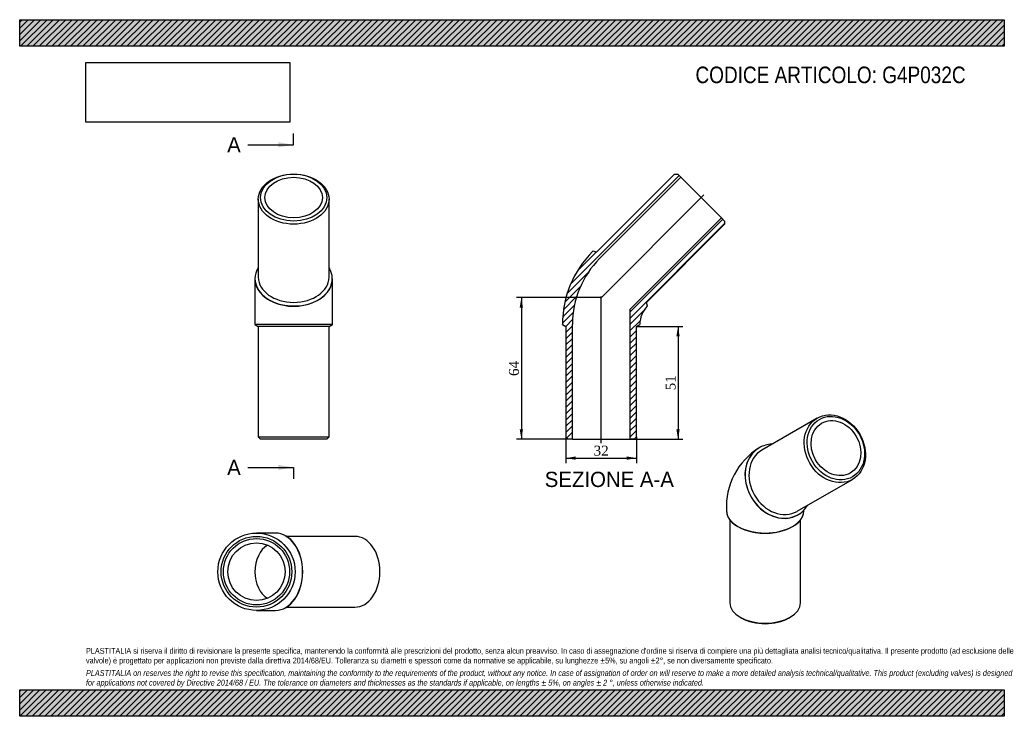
# Model space of a CAD drawing. Header units: millimetres. Extents: x 0 to 446, y 0 to 315.
import ezdxf
from ezdxf.enums import TextEntityAlignment as Align
from ezdxf.lldxf.tags import DXFTag

# ---------------------------------------------------------------- set-up
doc = ezdxf.new("R2010")
doc.units = ezdxf.units.MM
doc.header["$LTSCALE"] = 1.5
for name, color, linetype in [('Default', 7, 'Continuous'), ('DV4_Default', 7, 'Continuous'), ('G4P032C', 7, 'Continuous')]:
    doc.layers.add(name, color=color, linetype=linetype)
doc.styles.add('SEACAD_Solid_Edge_ANSI', font='seans.ttf')
doc.styles.add('SEACAD_Times_New_Roman', font='times.ttf')
tags = doc.linetypes.add('CENTER2', pattern=[28.575, 19.05, -3.175, 3.175, -3.175]).pattern_tags.tags
tags[10:11] = [DXFTag(74, 4), DXFTag(75, 0), DXFTag(340, '0'), DXFTag(46, 0.0), DXFTag(50, 0.0), DXFTag(44, 0.0), DXFTag(45, 0.0)]
tags[8:9] = [DXFTag(74, 4), DXFTag(75, 0), DXFTag(340, '0'), DXFTag(46, 0.0), DXFTag(50, 0.0), DXFTag(44, 0.0), DXFTag(45, 0.0)]
tags[6:7] = [DXFTag(74, 4), DXFTag(75, 0), DXFTag(340, '0'), DXFTag(46, 0.0), DXFTag(50, 0.0), DXFTag(44, 0.0), DXFTag(45, 0.0)]
tags[4:5] = [DXFTag(74, 4), DXFTag(75, 0), DXFTag(340, '0'), DXFTag(46, 0.0), DXFTag(50, 0.0), DXFTag(44, 0.0), DXFTag(45, 0.0)]
doc.dimstyles.new('ANSImm', dxfattribs={"dimtxt": 4.5, "dimasz": 4.5, "dimexe": 2.25, "dimexo": 0, "dimgap": 1.125, "dimtad": 1, "dimdsep": 46, "dimtxsty": 'SEACAD_Times_New_Roman', "dimblk1": '_SE_FILLED', "dimblk2": '_SE_FILLED', "dimsah": 1, "dimcen": 2.25, "dimazin": 0, "dimtfac": 0.85, "dimtdec": 3, "dimtofl": 0, "dimtmove": 0, "dimatfit": 3, "dimfxl": 1, "dimarcsym": 0})
picture_1 = doc.add_image_def('image1.jpg', size_in_pixel=(4302, 1260))

# ---------------------------------------------------------------- blocks, each defined once
blk = doc.blocks.new('SE')
at = {"layer": 'G4P032C', "color": 7, "linetype": 'Continuous'}
for p, q in [((360.81, 134.84), (335.81, 120.4)), ((334.63, 121.45), (334.56, 121.41)), ((351.81, 92.69), (376.81, 107.12)), ((319.81, 92.99), (319.81, 92.88)), ((352.06, 91.1), (352.13, 91.14)), ((354.81, 92.88), (354.81, 92.99)), ((321.31, 88.79), (321.31, 51.35)), ((353.31, 51.35), (353.31, 88.79)), ((326, 44.82), (326.7, 44.41)), ((347.92, 44.41), (348.62, 44.82))]:
    blk.add_line(p, q, dxfattribs=at)
blk.add_arc((351.24, 94.72), 31.48, 121.9988, 183.1384, dxfattribs=at)
for centre, major_axis in [((368.81, 120.98), (-8, 13.86)), ((369.31, 121.27), (7.5, -12.99)), ((369.31, 121.27), (6.5, -11.26))]:
    blk.add_ellipse(centre, major_axis=major_axis, ratio=0.816497, dxfattribs=at)
for centre, major_axis, ratio, start_param, end_param in [((343.31, 106.26), (-8.75, 15.16), 0.816497, 0, 3.141593), ((343.38, 106.29), (-8.75, 15.16), 0.816497, 0, 3.558648), ((343.81, 106.54), (8, -13.86), 0.816497, 3.141593, 6.283185), ((343.38, 106.29), (-8.75, 15.16), 0.816497, 5.86613, 6.283185), ((337.31, 92.99), (17.5, 0), 0.57735, 3.14159, 6.282004), ((337.31, 92.88), (-17.5, 0), 0.57735, 0, 3.141593), ((337.31, 51.35), (16, 0), 0.57735, 3.141593, 6.283185), ((337.31, 50.54), (-15, 0), 0.57735, 0.785398, 2.356195)]:
    blk.add_ellipse(centre, major_axis=major_axis, ratio=ratio, start_param=start_param, end_param=end_param, dxfattribs=at)
blk.add_open_spline([(354.81, 92.99), (354.81, 93.08), (354.81, 93.18), (354.81, 93.28), (354.81, 93.3)], degree=3, knots=[0, 0, 0, 0, 0.02871884, 0.04143898, 0.04143898, 0.04143898, 0.04143898], dxfattribs=at)
blk = doc.blocks.new('SE1')
at = {"layer": 'G4P032C', "color": 7, "linetype": 'Continuous'}
for p, q in [((107.96, 233.86), (107.96, 198.5)), ((139.96, 198.5), (139.96, 233.86)), ((106.46, 197.89), (106.46, 197.8)), ((106.46, 197.8), (106.46, 177.31)), ((141.46, 197.8), (141.46, 197.89)), ((141.46, 177.31), (141.46, 197.8)), ((106.46, 177.31), (141.46, 177.31)), ((106.46, 177.31), (106.46, 177.18)), ((141.46, 177.18), (106.46, 177.18)), ((106.46, 177.18), (107.96, 176.31)), ((139.96, 176.31), (107.96, 176.31)), ((107.96, 176.31), (107.96, 126.31)), ((139.96, 176.31), (141.46, 177.18)), ((139.96, 126.31), (139.96, 176.31)), ((141.46, 177.18), (141.46, 177.31)), ((107.96, 126.31), (139.96, 126.31)), ((107.96, 126.31), (108.96, 125.31)), ((138.96, 125.31), (108.96, 125.31)), ((138.96, 125.31), (139.96, 126.31))]:
    blk.add_line(p, q, dxfattribs=at)
for centre, major_axis in [((123.96, 233.86), (-16, 0)), ((123.96, 234.56), (15, 0)), ((123.96, 234.56), (13, 0))]:
    blk.add_ellipse(centre, major_axis=major_axis, ratio=0.707107, dxfattribs=at)
for centre, major_axis, start_param, end_param in [((123.96, 197.89), (-17.5, 0), 0, 3.558648), ((123.96, 197.89), (-17.5, 0), 5.86613, 6.283185), ((123.96, 197.8), (-17.5, 0), 0, 3.141593), ((123.96, 198.5), (16, 0), 3.141593, 6.283185)]:
    blk.add_ellipse(centre, major_axis=major_axis, ratio=0.707107, start_param=start_param, end_param=end_param, dxfattribs=at)
blk = doc.blocks.new('SE2')
at = {"layer": 'G4P032C', "color": 7, "linetype": 'Continuous'}
for p, q in [((115.63, 82.87), (107.14, 82.87)), ((115.72, 82.87), (115.63, 82.87)), ((151.69, 81.37), (120.73, 81.37)), ((120.73, 49.37), (151.69, 49.37)), ((107.14, 47.87), (115.63, 47.87)), ((115.63, 47.87), (115.72, 47.87))]:
    blk.add_line(p, q, dxfattribs=at)
for radius in [17.5, 16, 15, 13]:
    blk.add_circle((107.14, 65.37), radius, dxfattribs=at)
for centre, major_axis, start_param, end_param in [((115.63, 65.37), (0, 17.5), 3.141593, 6.283185), ((115.72, 65.37), (0, 17.5), 3.141593, 6.283185), ((151.69, 65.37), (0, 16), 3.141593, 6.283185), ((115.63, 65.37), (0, -13), 3.533932, 5.890846)]:
    blk.add_ellipse(centre, major_axis=major_axis, ratio=0.707107, start_param=start_param, end_param=end_param, dxfattribs=at)
blk = doc.blocks.new('SE4')
at = {"color": 7, "linetype": 'Continuous', "style": 'SEACAD_Solid_Edge_ANSI'}
blk.add_text('A', height=6.9, dxfattribs=at).set_placement((93.87, 261.88), align=Align.TOP_LEFT)
blk = doc.blocks.new('SE5')
at = {"color": 7, "linetype": 'Continuous', "style": 'SEACAD_Solid_Edge_ANSI'}
blk.add_text('A', height=6.9, dxfattribs=at).set_placement((93.87, 115.98), align=Align.TOP_LEFT)
blk = doc.blocks.new('SEANNOT_GROUP')
at = {"linetype": 'Continuous'}
blk.add_hatch(color=7, dxfattribs=at).paths.add_polyline_path([(117.06, 257.28), (123.96, 258.43), (117.06, 259.58)])
at = {"color": 7, "linetype": 'Continuous'}
blk.add_lwpolyline([(103.26, 258.43), (123.96, 258.43)], dxfattribs=at)
blk = doc.blocks.new('SEANNOT_GROUP1')
at = {"linetype": 'Continuous'}
blk.add_hatch(color=7, dxfattribs=at).paths.add_polyline_path([(117.06, 111.38), (123.96, 112.53), (117.06, 113.68)])
at = {"color": 7, "linetype": 'Continuous'}
blk.add_lwpolyline([(103.26, 112.53), (123.96, 112.53)], dxfattribs=at)
blk = doc.blocks.new('SE3')
at = {"layer": 'Default', "color": 7, "linetype": 'CENTER2'}
for p, q in [((123.96, 258.43), (123.96, 263.61)), ((123.96, 112.53), (123.96, 107.35))]:
    blk.add_line(p, q, dxfattribs=at)
at = {"layer": 'Default', "color": 7, "linetype": 'CENTER2', "const_width": 0.0001}
blk.add_lwpolyline([(123.96, 258.43), (123.96, 112.53)], dxfattribs=at)
at = {"layer": 'Default'}
for name in ['SE4', 'SEANNOT_GROUP', 'SE5', 'SEANNOT_GROUP1']:
    blk.add_blockref(name, (0, 0), dxfattribs=at)
blk = doc.blocks.new('SE6')
at = {"layer": 'G4P032C', "linetype": 'Continuous'}
h = blk.add_hatch(dxfattribs=at)
h.set_pattern_fill('LINE', scale=0.62992, angle=45, style=0)
edge = h.paths.add_edge_path()
edge.add_line((247.1, 176.31), (247.1, 126.31))
edge.add_line((247.1, 126.31), (248.1, 125.31))
edge.add_line((248.1, 125.31), (250.1, 125.31))
edge.add_line((250.1, 125.31), (250.1, 177.31))
edge.add_arc((292.07, 177.31), 41.97, 135, 180, ccw=False)
edge.add_line((262.39, 206.99), (299.16, 243.76))
edge.add_line((299.16, 243.76), (297.75, 245.17))
edge.add_line((297.75, 245.17), (296.33, 245.17))
edge.add_line((296.33, 245.17), (260.98, 209.82))
edge.add_line((260.98, 209.82), (259.31, 210.26))
edge.add_line((259.31, 210.26), (259.21, 210.17))
edge.add_arc((292.07, 177.31), 46.47, 135, 180)
edge.add_line((245.6, 177.31), (245.6, 177.18))
edge.add_line((245.6, 177.18), (247.1, 176.31))
h = blk.add_hatch(dxfattribs=at)
h.set_pattern_fill('LINE', scale=0.62992, angle=45, style=0)
edge = h.paths.add_edge_path()
edge.add_line((279.1, 126.31), (279.1, 176.31))
edge.add_line((279.1, 176.31), (280.6, 177.18))
edge.add_line((280.6, 177.18), (280.6, 177.31))
edge.add_arc((292.07, 177.31), 11.47, 135, 180, ccw=False)
edge.add_line((283.96, 185.42), (284.05, 185.52))
edge.add_line((284.05, 185.52), (283.61, 187.19))
edge.add_line((283.61, 187.19), (318.96, 222.54))
edge.add_line((318.96, 222.54), (318.96, 223.96))
edge.add_line((318.96, 223.96), (317.55, 225.37))
edge.add_line((317.55, 225.37), (276.1, 183.93))
edge.add_line((276.1, 183.93), (276.1, 125.31))
edge.add_line((276.1, 125.31), (278.1, 125.31))
edge.add_line((278.1, 125.31), (279.1, 126.31))
at = {"layer": 'DV4_Default', "color": 7, "linetype": 'CENTER2'}
for p, q in [((309.59, 235.8), (262.79, 189)), ((263.1, 123.56), (263.1, 189.84))]:
    blk.add_line(p, q, dxfattribs=at)
at = {"layer": 'G4P032C', "color": 7, "linetype": 'Continuous'}
for p, q in [((296.33, 245.17), (260.98, 209.82)), ((296.33, 245.17), (297.75, 245.17)), ((299.16, 243.76), (297.75, 245.17)), ((262.39, 206.99), (299.16, 243.76)), ((299.16, 243.76), (317.55, 225.37)), ((317.55, 225.37), (276.1, 183.93)), ((318.96, 223.96), (317.55, 225.37)), ((318.96, 223.96), (318.96, 222.54)), ((283.61, 187.19), (318.96, 222.54)), ((259.21, 210.17), (259.31, 210.26)), ((260.98, 209.82), (259.31, 210.26)), ((284.05, 185.52), (283.61, 187.19)), ((276.1, 183.93), (276.1, 125.31)), ((284.05, 185.52), (283.96, 185.42)), ((245.6, 177.18), (245.6, 177.31)), ((245.6, 177.18), (247.1, 176.31)), ((247.1, 176.31), (247.1, 126.31)), ((250.1, 125.31), (250.1, 177.31)), ((279.1, 176.31), (280.6, 177.18)), ((279.1, 126.31), (279.1, 176.31)), ((280.6, 177.31), (280.6, 177.18)), ((248.1, 125.31), (247.1, 126.31)), ((250.1, 125.31), (248.1, 125.31)), ((250.1, 125.31), (276.1, 125.31)), ((278.1, 125.31), (276.1, 125.31)), ((279.1, 126.31), (278.1, 125.31))]:
    blk.add_line(p, q, dxfattribs=at)
for radius in [46.47, 41.97, 11.47]:
    blk.add_arc((292.07, 177.31), radius, 135, 180, dxfattribs=at)
blk = doc.blocks.new('DMBLK11')
at = {"layer": 'Default', "linetype": 'Continuous'}
for points in [[(226.23, 184.81), (227.73, 184.81), (226.98, 189.31)], [(226.23, 129.81), (226.98, 125.31), (227.73, 129.81)]]:
    blk.add_hatch(color=7, dxfattribs=at).paths.add_polyline_path(points)
at = {"layer": 'Default', "color": 7, "linetype": 'Continuous'}
for p, q in [((263.1, 189.31), (224.73, 189.31)), ((226.98, 189.31), (226.98, 125.31)), ((250.1, 125.31), (224.73, 125.31))]:
    blk.add_line(p, q, dxfattribs=at)
at = {"layer": 'Default', "color": 7, "linetype": 'Continuous', "style": 'SEACAD_Times_New_Roman'}
blk.add_text('64', height=4.5, rotation=90, dxfattribs=at).set_placement((221.36, 153.9), align=Align.TOP_LEFT)
blk = doc.blocks.new('_SE_FILLED')
at = {"color": 0}
blk.add_line((0, 0), (-1, 0), dxfattribs=at)
blk.add_solid([(0, 0), (-1, -0.1665), (-1, 0.1665), (0, 0)], dxfattribs=at)
blk = doc.blocks.new('DMBLK12')
at = {"layer": 'Default', "linetype": 'Continuous'}
for points in [[(298.62, 171.81), (297.87, 176.31), (297.12, 171.81)], [(298.62, 129.81), (297.12, 129.81), (297.87, 125.31)]]:
    blk.add_hatch(color=7, dxfattribs=at).paths.add_polyline_path(points)
at = {"layer": 'Default', "color": 7, "linetype": 'Continuous'}
for p, q in [((279.1, 176.31), (300.12, 176.31)), ((297.87, 176.31), (297.87, 125.31)), ((276.1, 125.31), (300.12, 125.31))]:
    blk.add_line(p, q, dxfattribs=at)
at = {"layer": 'Default', "color": 7, "linetype": 'Continuous', "style": 'SEACAD_Times_New_Roman'}
blk.add_text('51', height=4.5, rotation=90, dxfattribs=at).set_placement((292.24, 147.4), align=Align.TOP_LEFT)
blk = doc.blocks.new('DMBLK13')
at = {"layer": 'Default', "linetype": 'Continuous'}
for points in [[(251.6, 116), (251.6, 117.5), (247.1, 116.75)], [(274.6, 116), (279.1, 116.75), (274.6, 117.5)]]:
    blk.add_hatch(color=7, dxfattribs=at).paths.add_polyline_path(points)
at = {"layer": 'Default', "color": 7, "linetype": 'Continuous'}
for p, q in [((247.1, 126.31), (247.1, 114.5)), ((279.1, 126.31), (279.1, 114.5)), ((247.1, 116.75), (279.1, 116.75))]:
    blk.add_line(p, q, dxfattribs=at)
at = {"layer": 'Default', "color": 7, "linetype": 'Continuous', "style": 'SEACAD_Times_New_Roman'}
blk.add_text('32', height=4.5, dxfattribs=at).set_placement((259.69, 122.38), align=Align.TOP_LEFT)

msp = doc.modelspace()

# ---------------------------------------------------------------- hatches: boundary and pattern name
at = {"layer": 'Default', "linetype": 'Continuous'}
h = msp.add_hatch(dxfattribs=at)
h.set_pattern_fill('LINE', scale=0.62992, angle=45, style=0)
h.paths.add_polyline_path([(445.5, 303), (445.5, 315), (0, 315), (0, 303)])
for points in [[(445.5, 303), (445.5, 315), (0, 315), (0, 303)], [(445.5, 0), (445.5, 12), (0, 12), (0, 0)]]:
    msp.add_hatch(color=7, dxfattribs=at).paths.add_polyline_path(points)
h = msp.add_hatch(dxfattribs=at)
h.set_pattern_fill('LINE', scale=0.62992, angle=45, style=0)
h.paths.add_polyline_path([(445.5, 0), (445.5, 12), (0, 12), (0, 0)])

# ---------------------------------------------------------------- linework, layer by layer
at = {"layer": 'Default', "color": 7, "linetype": 'Continuous'}
for p, q in [((0, 315), (445.5, 315)), ((0, 303), (0, 315)), ((445.5, 315), (445.5, 303)), ((445.5, 303), (0, 303)), ((0, 12), (445.5, 12)), ((0, 0), (0, 12)), ((445.5, 12), (445.5, 0)), ((445.5, 0), (0, 0))]:
    msp.add_line(p, q, dxfattribs=at)

# ---------------------------------------------------------------- block references
at = {"layer": 'Default'}
for name in ['SE3', 'SE1', 'SE6', 'SE', 'SE2']:
    msp.add_blockref(name, (0, 0), dxfattribs=at)

# ---------------------------------------------------------------- texts
at = {"layer": 'Default', "color": 7, "linetype": 'Continuous', "style": 'SEACAD_Solid_Edge_ANSI'}
msp.add_text('SEZIONE A-A', height=6.9, dxfattribs=at).set_placement((237.558, 110.581), align=Align.TOP_LEFT)
at = {"layer": 'Default', "attachment_point": 1}
for s, insert, char_height, width in [('{\\fArial Narrow|b0||i0||c0|p34;\\C7;\\H7.5;\\W1.;CODICE ARTICOLO: G4P032C}', (305.771, 293.802), 7.5, 131.99798), ("{\\fArial Narrow|b0||i0||c0|p34;\\C7;\\H2.625;\\W1.;PLASTITALIA si riserva il diritto di revisionare la presente specifica, mantenendo la conformità alle prescrizioni del prodotto, senza alcun preavviso. In caso di assegnazione d'ordine si riserva di compiere una più dettagliata analisi tecnico/qualitativa. Il presente prodotto (ad esclusione delle \\P}{\\fArial Narrow|b0||i0||c0|p34;\\C7;\\H2.625;\\W1.;valvole) è progettato per applicazioni non previste dalla direttiva 2014/68/EU. Tolleranza su diametri e spessori come da normative se applicabile, su lunghezze ±5%, su angoli ±2°, se non diversamente specificato.\\P}{\\fArial Narrow|b0||i0||c0|p34;\\C7;\\H0.75;\\W1.;   \\P}{\\fArial Narrow|b0||i1||c0|p34;\\C7;\\H2.625;\\W1.;PLASTITALIA on reserves the right to revise this specification, maintaining the conformity to the requirements of the product, without any notice. In case of assignation of order on will reserve to make a more detailed analysis technical/qualitative. This product (excluding valves) is designed \\P}{\\fArial Narrow|b0||i1||c0|p34;\\C7;\\H2.625;\\W1.;for applications not covered by Directive 2014/68 / EU. The tolerance on diameters and thicknesses as the standards if applicable, on lengths ± 5%, on angles ± 2 °, unless otherwise indicated.\\P}", (30, 30.904), 2.625, 385.5)]:
    msp.add_mtext(s, dxfattribs=dict(at, insert=insert, char_height=char_height, width=width))

# ---------------------------------------------------------------- dimensions: what is measured, and where the dimension line sits
at = {"layer": 'Default', "color": 7, "linetype": 'Continuous'}
for base, p1, p2, angle, picture, middle, dimtype in [((226.982, 125.31), (263.1, 189.31), (250.1, 125.31), 90, 'DMBLK11', (226.982, 157.31), 160), ((297.867, 125.31), (279.1, 176.31), (276.1, 125.31), 90, 'DMBLK12', (297.867, 150.81), 160), ((247.1, 116.753), (247.1, 126.31), (279.1, 126.31), 0, 'DMBLK13', (263.1, 116.753), 161)]:
    dim = msp.add_linear_dim(base=base, p1=p1, p2=p2, angle=angle, text='\\A1;<>', dimstyle='ANSImm', dxfattribs=at)
    dim.commit()
    dim.dimension.update_dxf_attribs({"geometry": picture, "text_midpoint": middle, "dimtype": dimtype})

# ---------------------------------------------------------------- pictures from other files: only their frames are drawn
image = msp.add_image(picture_1, insert=(30, 268.655), size_in_units=(92.186, 27))
image.dxf.flags = 7

doc.saveas('drawing.dxf')
